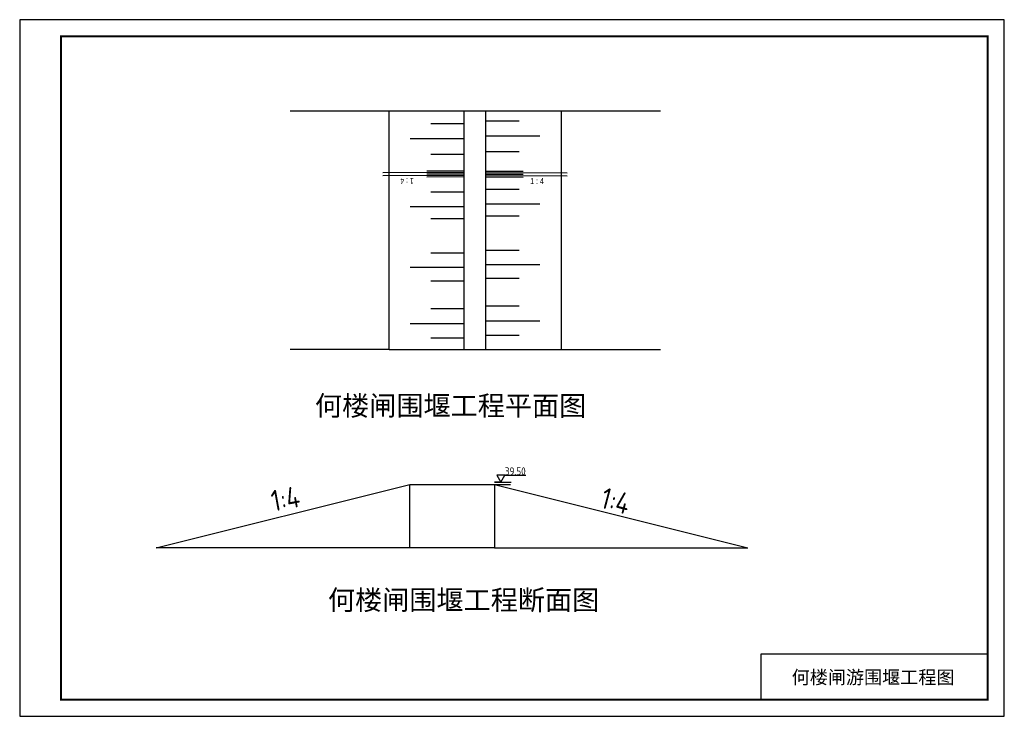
# Model space of a CAD drawing. Extents: x 38307 to 81813, y 18918 to 23127.
# Tile 2 of 2: x 46140 to 52080, y 18918 to 23118. Entities that reach past the tile are written whole.
import ezdxf

# ---------------------------------------------------------------- set-up
doc = ezdxf.new("R2010")
doc.units = 0
doc.header["$LTSCALE"] = 1000
doc.header["$MEASUREMENT"] = 0
doc.layers.add('1XSX', color=7, linetype='Continuous')
doc.styles.add('hz-e', font='hztxt_e.shx', dxfattribs={"width": 0.58, "height": 32, "bigfont": 'hztxt.shx'})
doc.styles.get("Standard").update_dxf_attribs({"font": 'gbenor.shx', "bigfont": 'gbcbig.shx'})
doc.styles.add('图框', font='SIMFANG.TTF', dxfattribs={"width": 0.8, "height": 4})

msp = doc.modelspace()

# ---------------------------------------------------------------- linework, layer by layer
for p, q in [((49408.31, 22568), (47772.14, 22568)), ((48369.22, 21129.5), (48369.22, 22568)), ((48820.34, 21129.5), (48820.34, 22568)), ((48952.34, 21129.5), (48952.34, 22568)), ((49408.31, 21129.5), (49408.31, 22568)), ((50005.38, 22568), (49408.31, 22568)), ((48620.33, 22492.65), (48820.44, 22492.65)), ((49152.44, 22506.67), (48952.34, 22506.67)), ((48494.75, 22402.12), (48820.44, 22402.12)), ((49278.03, 22416.15), (48952.34, 22416.15)), ((48620.33, 22307.77), (48820.44, 22307.77)), ((49152.44, 22321.8), (48952.34, 22321.8)), ((48620.33, 22080.82), (48820.44, 22080.82)), ((49152.44, 22094.85), (48952.34, 22094.85)), ((48494.75, 21992.21), (48820.44, 21992.21)), ((48494.75, 21992.21), (48820.44, 21992.21)), ((49278.03, 22006.24), (48952.34, 22006.24)), ((49278.03, 22006.24), (48952.34, 22006.24)), ((48620.33, 21919.54), (48820.44, 21919.54)), ((49152.44, 21933.56), (48952.34, 21933.56)), ((48620.33, 21713.62), (48820.44, 21713.62)), ((49152.44, 21727.65), (48952.34, 21727.65)), ((48494.75, 21626.29), (48820.44, 21626.29)), ((49278.03, 21640.31), (48952.34, 21640.31)), ((48620.33, 21544.69), (48820.44, 21544.69)), ((49152.44, 21558.71), (48952.34, 21558.71)), ((49152.44, 21390.41), (48952.34, 21390.41)), ((48620.33, 21376.39), (48820.44, 21376.39)), ((48494.75, 21285.86), (48820.44, 21285.86)), ((49278.03, 21299.89), (48952.34, 21299.89)), ((49152.44, 21215.1), (48952.34, 21215.1)), ((48620.33, 21201.07), (48820.44, 21201.07)), ((48369.22, 21129.5), (47772.14, 21129.5)), ((48369.22, 21129.5), (50005.38, 21129.5)), ((46962.97, 19933.34), (48492.97, 20315.84)), ((48492.97, 19933.34), (48492.97, 20315.84)), ((48492.97, 20315.84), (49002.97, 20315.84)), ((49042.15, 20330.2), (49002.97, 20330.2)), ((49002.97, 20330.2), (49103.64, 20330.2)), ((49042.15, 20330.2), (49002.97, 20330.2)), ((49002.97, 20330.2), (49103.64, 20330.2)), ((49042.15, 20330.2), (49002.97, 20330.2)), ((49002.97, 20330.2), (49103.64, 20330.2)), ((49002.97, 20315.84), (49002.97, 19933.34)), ((49002.97, 20315.84), (50532.97, 19933.34)), ((49002.97, 20315.84), (49101.15, 20315.84)), ((49002.97, 20315.84), (49101.15, 20315.84)), ((49002.97, 20315.84), (49101.15, 20315.84)), ((49066.55, 20372.47), (49193.51, 20372.47)), ((49066.55, 20372.47), (49193.51, 20372.47)), ((49066.55, 20372.47), (49193.51, 20372.47)), ((48492.97, 19933.34), (46962.97, 19933.34)), ((49002.97, 19933.34), (48492.97, 19933.34)), ((49002.97, 19933.34), (50532.97, 19933.34)), ((51979.5, 19293), (50611, 19293)), ((50611, 19293), (50611, 19018.5))]:
    msp.add_line(p, q)
for points in [[(46139.5, 18918.5), (52079.5, 18918.5), (52079.5, 23118.5), (46139.5, 23118.5)], [(46139.5, 18918.5), (52079.5, 18918.5), (52079.5, 23118.5), (46139.5, 23118.5)], [(49042.15, 20330.2), (49066.55, 20372.47), (49017.74, 20372.47)], [(49042.15, 20330.2), (49066.55, 20372.47), (49017.74, 20372.47)], [(49042.15, 20330.2), (49066.55, 20372.47), (49017.74, 20372.47)]]:
    msp.add_lwpolyline(points, close=True)
at = {"const_width": 12}
msp.add_lwpolyline([(46389.5, 23018.5), (51979.5, 23018.5), (51979.5, 19018.5), (46389.5, 19018.5), (46389.5, 23018.5)], dxfattribs=at)
at = {"layer": '1XSX', "color": 3, "ltscale": 5}
for p, q in [((48820.44, 22196.76), (48330.2, 22194.52)), ((48820.44, 22179.5), (48330.2, 22177.26)), ((48820.44, 22205.39), (48596.51, 22204.37)), ((48820.44, 22188.13), (48596.59, 22187.11)), ((48820.44, 22170.87), (48596.67, 22169.85)), ((48952.16, 22205.39), (49176.08, 22204.37)), ((48952.16, 22196.76), (49442.39, 22194.52)), ((48952.16, 22188.13), (49176, 22187.11)), ((48952.16, 22179.5), (49442.39, 22177.26)), ((48952.16, 22170.87), (49175.92, 22169.85))]:
    msp.add_line(p, q, dxfattribs=at)

# ---------------------------------------------------------------- texts
at = {"style": '图框'}
for s, height, p in [('何楼闸围堰工程平面图', 120, (47920.8, 20730.97)), ('何楼闸围堰工程断面图', 120, (47999.07, 19559.57)), ('何楼闸游围堰工程图', 80, (50796.83, 19113.79))]:
    msp.add_text(s, height=height, dxfattribs=at).set_placement(p)
msp.add_text('39.50', height=46.787).set_placement((49066.55, 20372.47))
for rotation, p in [(10.409183, (47669.65, 20152.25)), (345.137688, (49635.62, 20177.53))]:
    msp.add_text('1:4', height=127.5, rotation=rotation).set_placement(p)
at = {"layer": '1XSX', "color": 7, "style": 'hz-e', "width": 0.7}
for rotation, p in [(180.261482, (48516.93, 22164.16)), (359.738518, (49219.9, 22128.46))]:
    msp.add_text('1 : 4', height=35.7, rotation=rotation, dxfattribs=at).set_placement(p)

doc.saveas('drawing.dxf')
